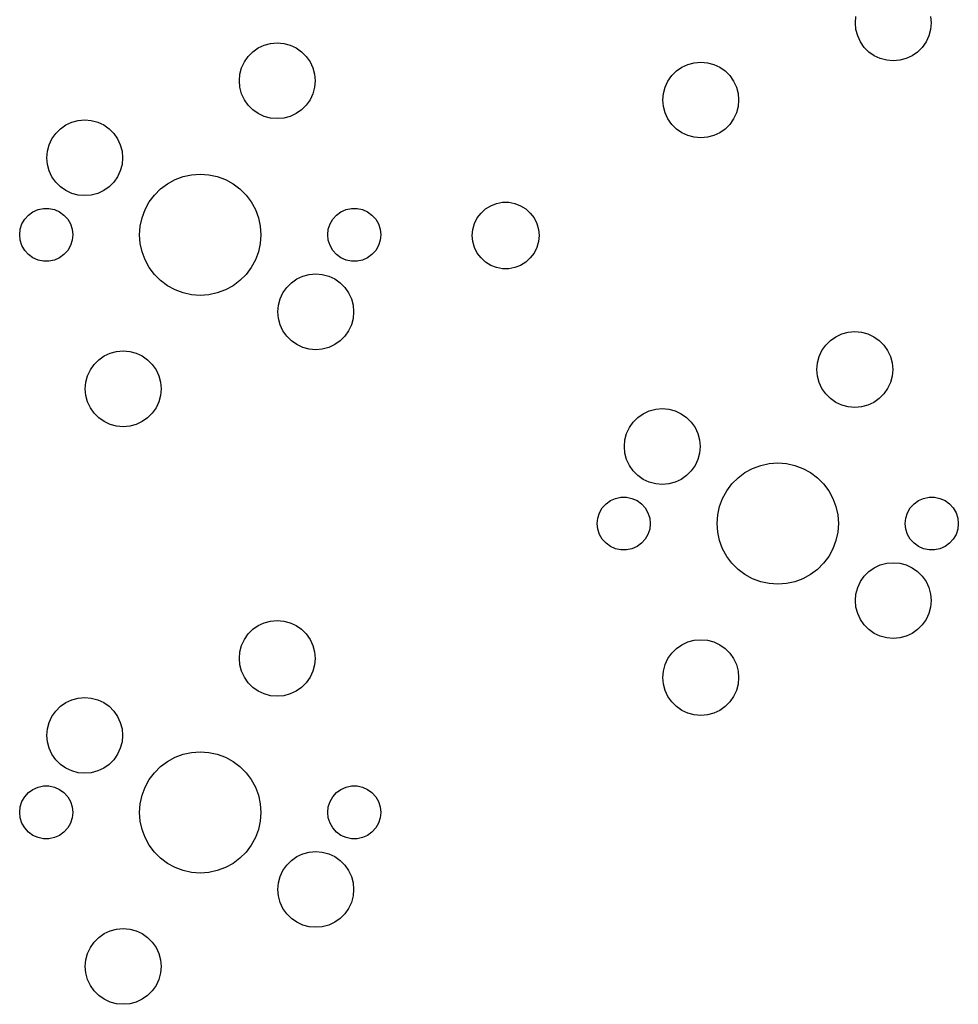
# Model space of a CAD drawing. Extents: x 101 to 222, y -128 to -44.
# Tile 1 of 8: x 101 to 132, y -109 to -77. Entities that reach past the tile are written whole.
import ezdxf

# ---------------------------------------------------------------- set-up
doc = ezdxf.new("R2010")
doc.units = 0
doc.layers.add('BLACK', color=7, linetype='CONTINUOUS')

msp = doc.modelspace()

# ---------------------------------------------------------------- linework, layer by layer
at = {"layer": 'BLACK', "linetype": 'CONTINUOUS'}
for p, q in [((128.6075, -76.67625), (128.62649, -76.45919)), ((131.08851, -76.45919), (131.1075, -76.67625)), ((128.62649, -76.89331), (128.6075, -76.67625)), ((128.682884, -77.103775), (128.62649, -76.89331)), ((131.08851, -76.89331), (131.032116, -77.103775)), ((131.1075, -76.67625), (131.08851, -76.89331)), ((128.774968, -77.30125), (128.682884, -77.103775)), ((131.032116, -77.103775), (130.940032, -77.30125)), ((108.734015, -77.623694), (108.9125, -77.498718)), ((108.9125, -77.498718), (109.109975, -77.406634)), ((109.109975, -77.406634), (109.32044, -77.35024)), ((109.32044, -77.35024), (109.5375, -77.33125)), ((109.5375, -77.33125), (109.75456, -77.35024)), ((109.75456, -77.35024), (109.965025, -77.406634)), ((109.965025, -77.406634), (110.1625, -77.498718)), ((110.1625, -77.498718), (110.340985, -77.623694)), ((128.899944, -77.479735), (128.774968, -77.30125)), ((129.054015, -77.633806), (128.899944, -77.479735)), ((130.815056, -77.479735), (130.660985, -77.633806)), ((130.940032, -77.30125), (130.815056, -77.479735)), ((108.454968, -77.95625), (108.579944, -77.777765)), ((108.579944, -77.777765), (108.734015, -77.623694)), ((110.340985, -77.623694), (110.495056, -77.777765)), ((110.495056, -77.777765), (110.620032, -77.95625)), ((129.2325, -77.758782), (129.054015, -77.633806)), ((129.429975, -77.850866), (129.2325, -77.758782)), ((129.64044, -77.90726), (129.429975, -77.850866)), ((129.8575, -77.92625), (129.64044, -77.90726)), ((130.07456, -77.90726), (129.8575, -77.92625)), ((130.285025, -77.850866), (130.07456, -77.90726)), ((130.4825, -77.758782), (130.285025, -77.850866)), ((130.660985, -77.633806), (130.4825, -77.758782)), ((108.30649, -78.36419), (108.362884, -78.153725)), ((108.362884, -78.153725), (108.454968, -77.95625)), ((110.620032, -77.95625), (110.712116, -78.153725)), ((110.712116, -78.153725), (110.76851, -78.36419)), ((122.549944, -78.412765), (122.704015, -78.258694)), ((122.704015, -78.258694), (122.8825, -78.133718)), ((122.8825, -78.133718), (123.079975, -78.041634)), ((123.079975, -78.041634), (123.29044, -77.98524)), ((123.29044, -77.98524), (123.5075, -77.96625)), ((123.5075, -77.96625), (123.72456, -77.98524)), ((123.72456, -77.98524), (123.935025, -78.041634)), ((123.935025, -78.041634), (124.1325, -78.133718)), ((124.1325, -78.133718), (124.310985, -78.258694)), ((124.310985, -78.258694), (124.465056, -78.412765)), ((108.2875, -78.58125), (108.30649, -78.36419)), ((108.30649, -78.79831), (108.2875, -78.58125)), ((110.76851, -78.36419), (110.7875, -78.58125)), ((110.7875, -78.58125), (110.76851, -78.79831)), ((122.424968, -78.59125), (122.549944, -78.412765)), ((124.465056, -78.412765), (124.590032, -78.59125)), ((108.362884, -79.008775), (108.30649, -78.79831)), ((110.76851, -78.79831), (110.712116, -79.008775)), ((122.27649, -78.99919), (122.332884, -78.788725)), ((122.332884, -78.788725), (122.424968, -78.59125)), ((124.590032, -78.59125), (124.682116, -78.788725)), ((124.682116, -78.788725), (124.73851, -78.99919)), ((108.454968, -79.20625), (108.362884, -79.008775)), ((108.579944, -79.384735), (108.454968, -79.20625)), ((110.620032, -79.20625), (110.495056, -79.384735)), ((110.712116, -79.008775), (110.620032, -79.20625)), ((122.2575, -79.21625), (122.27649, -78.99919)), ((122.27649, -79.43331), (122.2575, -79.21625)), ((124.73851, -78.99919), (124.7575, -79.21625)), ((124.7575, -79.21625), (124.73851, -79.43331)), ((108.734015, -79.538806), (108.579944, -79.384735)), ((108.9125, -79.663782), (108.734015, -79.538806)), ((110.340985, -79.538806), (110.1625, -79.663782)), ((110.495056, -79.384735), (110.340985, -79.538806)), ((122.332884, -79.643775), (122.27649, -79.43331)), ((124.73851, -79.43331), (124.682116, -79.643775)), ((102.97044, -79.89024), (103.1875, -79.87125)), ((103.1875, -79.87125), (103.40456, -79.89024)), ((109.109975, -79.755866), (108.9125, -79.663782)), ((109.32044, -79.81226), (109.109975, -79.755866)), ((109.5375, -79.83125), (109.32044, -79.81226)), ((109.75456, -79.81226), (109.5375, -79.83125)), ((109.965025, -79.755866), (109.75456, -79.81226)), ((110.1625, -79.663782), (109.965025, -79.755866)), ((122.424968, -79.84125), (122.332884, -79.643775)), ((122.549944, -80.019735), (122.424968, -79.84125)), ((124.590032, -79.84125), (124.465056, -80.019735)), ((124.682116, -79.643775), (124.590032, -79.84125)), ((102.229944, -80.317765), (102.384015, -80.163694)), ((102.384015, -80.163694), (102.5625, -80.038718)), ((102.5625, -80.038718), (102.759975, -79.946634)), ((102.759975, -79.946634), (102.97044, -79.89024)), ((103.40456, -79.89024), (103.615025, -79.946634)), ((103.615025, -79.946634), (103.8125, -80.038718)), ((103.8125, -80.038718), (103.990985, -80.163694)), ((103.990985, -80.163694), (104.145056, -80.317765)), ((122.704015, -80.173806), (122.549944, -80.019735)), ((122.8825, -80.298782), (122.704015, -80.173806)), ((124.310985, -80.173806), (124.1325, -80.298782)), ((124.465056, -80.019735), (124.310985, -80.173806)), ((102.012884, -80.693725), (102.104968, -80.49625)), ((102.104968, -80.49625), (102.229944, -80.317765)), ((104.145056, -80.317765), (104.270032, -80.49625)), ((104.270032, -80.49625), (104.362116, -80.693725)), ((123.079975, -80.390866), (122.8825, -80.298782)), ((123.29044, -80.44726), (123.079975, -80.390866)), ((123.5075, -80.46625), (123.29044, -80.44726)), ((123.72456, -80.44726), (123.5075, -80.46625)), ((123.935025, -80.390866), (123.72456, -80.44726)), ((124.1325, -80.298782), (123.935025, -80.390866)), ((101.95649, -80.90419), (102.012884, -80.693725)), ((104.362116, -80.693725), (104.41851, -80.90419)), ((101.9375, -81.12125), (101.95649, -80.90419)), ((101.95649, -81.33831), (101.9375, -81.12125)), ((104.41851, -80.90419), (104.4375, -81.12125)), ((104.4375, -81.12125), (104.41851, -81.33831)), ((102.012884, -81.548775), (101.95649, -81.33831)), ((104.41851, -81.33831), (104.362116, -81.548775)), ((102.104968, -81.74625), (102.012884, -81.548775)), ((102.229944, -81.924735), (102.104968, -81.74625)), ((104.270032, -81.74625), (104.145056, -81.924735)), ((104.362116, -81.548775), (104.270032, -81.74625)), ((106.16667, -81.841986), (106.434035, -81.742264)), ((106.434035, -81.742264), (106.71287, -81.681607)), ((106.71287, -81.681607), (106.9975, -81.66125)), ((106.9975, -81.66125), (107.28213, -81.681607)), ((107.28213, -81.681607), (107.560965, -81.742264)), ((107.560965, -81.742264), (107.82833, -81.841986)), ((102.384015, -82.078806), (102.229944, -81.924735)), ((102.5625, -82.203782), (102.384015, -82.078806)), ((103.990985, -82.078806), (103.8125, -82.203782)), ((104.145056, -81.924735), (103.990985, -82.078806)), ((105.486001, -82.351529), (105.687779, -82.149751)), ((105.687779, -82.149751), (105.916218, -81.978743)), ((105.916218, -81.978743), (106.16667, -81.841986)), ((107.82833, -81.841986), (108.078782, -81.978743)), ((108.078782, -81.978743), (108.307221, -82.149751)), ((108.307221, -82.149751), (108.508999, -82.351529)), ((102.759975, -82.295866), (102.5625, -82.203782)), ((102.97044, -82.35226), (102.759975, -82.295866)), ((103.1875, -82.37125), (102.97044, -82.35226)), ((103.40456, -82.35226), (103.1875, -82.37125)), ((103.615025, -82.295866), (103.40456, -82.35226)), ((103.8125, -82.203782), (103.615025, -82.295866)), ((105.314993, -82.579968), (105.486001, -82.351529)), ((108.508999, -82.351529), (108.680007, -82.579968)), ((101.64711, -82.829076), (101.826038, -82.791043)), ((101.826038, -82.791043), (102.008962, -82.791043)), ((102.008962, -82.791043), (102.18789, -82.829076)), ((105.178236, -82.83042), (105.314993, -82.579968)), ((108.680007, -82.579968), (108.816764, -82.83042)), ((111.80711, -82.829076), (111.986038, -82.791043)), ((111.986038, -82.791043), (112.168962, -82.791043)), ((112.168962, -82.791043), (112.34789, -82.829076)), ((116.409602, -82.808431), (116.582188, -82.70157)), ((116.582188, -82.70157), (116.771471, -82.628242)), ((116.771471, -82.628242), (116.971005, -82.590942)), ((116.971005, -82.590942), (117.173995, -82.590942)), ((117.173995, -82.590942), (117.373529, -82.628242)), ((117.373529, -82.628242), (117.562812, -82.70157)), ((117.562812, -82.70157), (117.735398, -82.808431)), ((101.20961, -83.146938), (101.332011, -83.010998)), ((101.332011, -83.010998), (101.48, -82.903478)), ((101.48, -82.903478), (101.64711, -82.829076)), ((102.18789, -82.829076), (102.355, -82.903478)), ((102.355, -82.903478), (102.502989, -83.010998)), ((102.502989, -83.010998), (102.62539, -83.146938)), ((105.017857, -83.37662), (105.078514, -83.097785)), ((105.078514, -83.097785), (105.178236, -82.83042)), ((108.816764, -82.83042), (108.916486, -83.097785)), ((108.916486, -83.097785), (108.977143, -83.37662)), ((111.36961, -83.146938), (111.492011, -83.010998)), ((111.492011, -83.010998), (111.64, -82.903478)), ((111.64, -82.903478), (111.80711, -82.829076)), ((112.34789, -82.829076), (112.515, -82.903478)), ((112.515, -82.903478), (112.662989, -83.010998)), ((112.662989, -83.010998), (112.78539, -83.146938)), ((116.046781, -83.288884), (116.137261, -83.107175)), ((116.137261, -83.107175), (116.25959, -82.945185)), ((116.25959, -82.945185), (116.409602, -82.808431)), ((117.735398, -82.808431), (117.88541, -82.945185)), ((117.88541, -82.945185), (118.007739, -83.107175)), ((118.007739, -83.107175), (118.098219, -83.288884)), ((101.061621, -83.479327), (101.118148, -83.305355)), ((101.118148, -83.305355), (101.20961, -83.146938)), ((102.62539, -83.146938), (102.716852, -83.305355)), ((102.716852, -83.305355), (102.773379, -83.479327)), ((104.9975, -83.66125), (105.017857, -83.37662)), ((108.977143, -83.37662), (108.9975, -83.66125)), ((111.221621, -83.479327), (111.278148, -83.305355)), ((111.278148, -83.305355), (111.36961, -83.146938)), ((112.78539, -83.146938), (112.876852, -83.305355)), ((112.876852, -83.305355), (112.933379, -83.479327)), ((115.99123, -83.484126), (116.046781, -83.288884)), ((118.098219, -83.288884), (118.15377, -83.484126)), ((101.0425, -83.66125), (101.061621, -83.479327)), ((101.061621, -83.843173), (101.0425, -83.66125)), ((102.773379, -83.479327), (102.7925, -83.66125)), ((102.7925, -83.66125), (102.773379, -83.843173)), ((105.017857, -83.94588), (104.9975, -83.66125)), ((108.9975, -83.66125), (108.977143, -83.94588)), ((111.2025, -83.66125), (111.221621, -83.479327)), ((111.221621, -83.843173), (111.2025, -83.66125)), ((112.933379, -83.479327), (112.9525, -83.66125)), ((112.9525, -83.66125), (112.933379, -83.843173)), ((115.9725, -83.68625), (115.99123, -83.484126)), ((115.99123, -83.888374), (115.9725, -83.68625)), ((118.15377, -83.484126), (118.1725, -83.68625)), ((118.1725, -83.68625), (118.15377, -83.888374)), ((101.118148, -84.017145), (101.061621, -83.843173)), ((101.20961, -84.175562), (101.118148, -84.017145)), ((102.716852, -84.017145), (102.62539, -84.175562)), ((102.773379, -83.843173), (102.716852, -84.017145)), ((105.078514, -84.224715), (105.017857, -83.94588)), ((108.977143, -83.94588), (108.916486, -84.224715)), ((111.278148, -84.017145), (111.221621, -83.843173)), ((111.36961, -84.175562), (111.278148, -84.017145)), ((112.876852, -84.017145), (112.78539, -84.175562)), ((112.933379, -83.843173), (112.876852, -84.017145)), ((116.046781, -84.083616), (115.99123, -83.888374)), ((116.137261, -84.265325), (116.046781, -84.083616)), ((118.098219, -84.083616), (118.007739, -84.265325)), ((118.15377, -83.888374), (118.098219, -84.083616)), ((101.332011, -84.311502), (101.20961, -84.175562)), ((101.48, -84.419022), (101.332011, -84.311502)), ((101.64711, -84.493424), (101.48, -84.419022)), ((102.355, -84.419022), (102.18789, -84.493424)), ((102.502989, -84.311502), (102.355, -84.419022)), ((102.62539, -84.175562), (102.502989, -84.311502)), ((105.178236, -84.49208), (105.078514, -84.224715)), ((108.916486, -84.224715), (108.816764, -84.49208)), ((111.492011, -84.311502), (111.36961, -84.175562)), ((111.64, -84.419022), (111.492011, -84.311502)), ((111.80711, -84.493424), (111.64, -84.419022)), ((112.515, -84.419022), (112.34789, -84.493424)), ((112.662989, -84.311502), (112.515, -84.419022)), ((112.78539, -84.175562), (112.662989, -84.311502)), ((116.25959, -84.427315), (116.137261, -84.265325)), ((116.409602, -84.564069), (116.25959, -84.427315)), ((117.88541, -84.427315), (117.735398, -84.564069)), ((118.007739, -84.265325), (117.88541, -84.427315)), ((101.826038, -84.531457), (101.64711, -84.493424)), ((102.008962, -84.531457), (101.826038, -84.531457)), ((102.18789, -84.493424), (102.008962, -84.531457)), ((105.314993, -84.742532), (105.178236, -84.49208)), ((105.486001, -84.970971), (105.314993, -84.742532)), ((108.680007, -84.742532), (108.508999, -84.970971)), ((108.816764, -84.49208), (108.680007, -84.742532)), ((111.986038, -84.531457), (111.80711, -84.493424)), ((112.168962, -84.531457), (111.986038, -84.531457)), ((112.34789, -84.493424), (112.168962, -84.531457)), ((116.582188, -84.67093), (116.409602, -84.564069)), ((116.771471, -84.744258), (116.582188, -84.67093)), ((116.971005, -84.781558), (116.771471, -84.744258)), ((117.373529, -84.744258), (117.173995, -84.781558)), ((117.562812, -84.67093), (117.373529, -84.744258)), ((117.735398, -84.564069), (117.562812, -84.67093)), ((105.687779, -85.172749), (105.486001, -84.970971)), ((108.508999, -84.970971), (108.307221, -85.172749)), ((110.1825, -85.118718), (110.379975, -85.026634)), ((110.379975, -85.026634), (110.59044, -84.97024)), ((110.59044, -84.97024), (110.8075, -84.95125)), ((110.8075, -84.95125), (111.02456, -84.97024)), ((111.02456, -84.97024), (111.235025, -85.026634)), ((111.235025, -85.026634), (111.4325, -85.118718)), ((117.173995, -84.781558), (116.971005, -84.781558)), ((105.916218, -85.343757), (105.687779, -85.172749)), ((106.16667, -85.480514), (105.916218, -85.343757)), ((108.078782, -85.343757), (107.82833, -85.480514)), ((108.307221, -85.172749), (108.078782, -85.343757)), ((109.724968, -85.57625), (109.849944, -85.397765)), ((109.849944, -85.397765), (110.004015, -85.243694)), ((110.004015, -85.243694), (110.1825, -85.118718)), ((111.4325, -85.118718), (111.610985, -85.243694)), ((111.610985, -85.243694), (111.765056, -85.397765)), ((111.765056, -85.397765), (111.890032, -85.57625)), ((106.434035, -85.580236), (106.16667, -85.480514)), ((106.71287, -85.640893), (106.434035, -85.580236)), ((106.9975, -85.66125), (106.71287, -85.640893)), ((107.28213, -85.640893), (106.9975, -85.66125)), ((107.560965, -85.580236), (107.28213, -85.640893)), ((107.82833, -85.480514), (107.560965, -85.580236)), ((109.632884, -85.773725), (109.724968, -85.57625)), ((111.890032, -85.57625), (111.982116, -85.773725)), ((109.5575, -86.20125), (109.57649, -85.98419)), ((109.57649, -85.98419), (109.632884, -85.773725)), ((111.982116, -85.773725), (112.03851, -85.98419)), ((112.03851, -85.98419), (112.0575, -86.20125)), ((109.57649, -86.41831), (109.5575, -86.20125)), ((112.0575, -86.20125), (112.03851, -86.41831)), ((109.632884, -86.628775), (109.57649, -86.41831)), ((109.724968, -86.82625), (109.632884, -86.628775)), ((111.982116, -86.628775), (111.890032, -86.82625)), ((112.03851, -86.41831), (111.982116, -86.628775)), ((109.849944, -87.004735), (109.724968, -86.82625)), ((110.004015, -87.158806), (109.849944, -87.004735)), ((111.765056, -87.004735), (111.610985, -87.158806)), ((111.890032, -86.82625), (111.765056, -87.004735)), ((127.784015, -87.148694), (127.9625, -87.023718)), ((127.9625, -87.023718), (128.159975, -86.931634)), ((128.159975, -86.931634), (128.37044, -86.87524)), ((128.37044, -86.87524), (128.5875, -86.85625)), ((128.5875, -86.85625), (128.80456, -86.87524)), ((128.80456, -86.87524), (129.015025, -86.931634)), ((129.015025, -86.931634), (129.2125, -87.023718)), ((129.2125, -87.023718), (129.390985, -87.148694)), ((110.1825, -87.283782), (110.004015, -87.158806)), ((110.379975, -87.375866), (110.1825, -87.283782)), ((111.4325, -87.283782), (111.235025, -87.375866)), ((111.610985, -87.158806), (111.4325, -87.283782)), ((127.504968, -87.48125), (127.629944, -87.302765)), ((127.629944, -87.302765), (127.784015, -87.148694)), ((129.390985, -87.148694), (129.545056, -87.302765)), ((129.545056, -87.302765), (129.670032, -87.48125)), ((103.654015, -87.783694), (103.8325, -87.658718)), ((103.8325, -87.658718), (104.029975, -87.566634)), ((104.029975, -87.566634), (104.24044, -87.51024)), ((104.24044, -87.51024), (104.4575, -87.49125)), ((104.4575, -87.49125), (104.67456, -87.51024)), ((104.67456, -87.51024), (104.885025, -87.566634)), ((104.885025, -87.566634), (105.0825, -87.658718)), ((105.0825, -87.658718), (105.260985, -87.783694)), ((110.59044, -87.43226), (110.379975, -87.375866)), ((110.8075, -87.45125), (110.59044, -87.43226)), ((111.02456, -87.43226), (110.8075, -87.45125)), ((111.235025, -87.375866), (111.02456, -87.43226)), ((127.412884, -87.678725), (127.504968, -87.48125)), ((129.670032, -87.48125), (129.762116, -87.678725)), ((103.374968, -88.11625), (103.499944, -87.937765)), ((103.499944, -87.937765), (103.654015, -87.783694)), ((105.260985, -87.783694), (105.415056, -87.937765)), ((105.415056, -87.937765), (105.540032, -88.11625)), ((127.3375, -88.10625), (127.35649, -87.88919)), ((127.35649, -87.88919), (127.412884, -87.678725)), ((129.762116, -87.678725), (129.81851, -87.88919)), ((129.81851, -87.88919), (129.8375, -88.10625)), ((103.22649, -88.52419), (103.282884, -88.313725)), ((103.282884, -88.313725), (103.374968, -88.11625)), ((105.540032, -88.11625), (105.632116, -88.313725)), ((105.632116, -88.313725), (105.68851, -88.52419)), ((127.35649, -88.32331), (127.3375, -88.10625)), ((127.412884, -88.533775), (127.35649, -88.32331)), ((129.81851, -88.32331), (129.762116, -88.533775)), ((129.8375, -88.10625), (129.81851, -88.32331)), ((103.2075, -88.74125), (103.22649, -88.52419)), ((105.68851, -88.52419), (105.7075, -88.74125)), ((127.504968, -88.73125), (127.412884, -88.533775)), ((129.762116, -88.533775), (129.670032, -88.73125)), ((103.22649, -88.95831), (103.2075, -88.74125)), ((103.282884, -89.168775), (103.22649, -88.95831)), ((105.68851, -88.95831), (105.632116, -89.168775)), ((105.7075, -88.74125), (105.68851, -88.95831)), ((127.629944, -88.909735), (127.504968, -88.73125)), ((127.784015, -89.063806), (127.629944, -88.909735)), ((129.545056, -88.909735), (129.390985, -89.063806)), ((129.670032, -88.73125), (129.545056, -88.909735)), ((103.374968, -89.36625), (103.282884, -89.168775)), ((105.632116, -89.168775), (105.540032, -89.36625)), ((127.9625, -89.188782), (127.784015, -89.063806)), ((128.159975, -89.280866), (127.9625, -89.188782)), ((128.37044, -89.33726), (128.159975, -89.280866)), ((129.015025, -89.280866), (128.80456, -89.33726)), ((129.2125, -89.188782), (129.015025, -89.280866)), ((129.390985, -89.063806), (129.2125, -89.188782)), ((103.499944, -89.544735), (103.374968, -89.36625)), ((103.654015, -89.698806), (103.499944, -89.544735)), ((105.415056, -89.544735), (105.260985, -89.698806)), ((105.540032, -89.36625), (105.415056, -89.544735)), ((121.434015, -89.688694), (121.6125, -89.563718)), ((121.6125, -89.563718), (121.809975, -89.471634)), ((121.809975, -89.471634), (122.02044, -89.41524)), ((122.02044, -89.41524), (122.2375, -89.39625)), ((122.2375, -89.39625), (122.45456, -89.41524)), ((122.45456, -89.41524), (122.665025, -89.471634)), ((122.665025, -89.471634), (122.8625, -89.563718)), ((122.8625, -89.563718), (123.040985, -89.688694)), ((128.5875, -89.35625), (128.37044, -89.33726)), ((128.80456, -89.33726), (128.5875, -89.35625)), ((103.8325, -89.823782), (103.654015, -89.698806)), ((104.029975, -89.915866), (103.8325, -89.823782)), ((104.24044, -89.97226), (104.029975, -89.915866)), ((104.885025, -89.915866), (104.67456, -89.97226)), ((105.0825, -89.823782), (104.885025, -89.915866)), ((105.260985, -89.698806), (105.0825, -89.823782)), ((121.154968, -90.02125), (121.279944, -89.842765)), ((121.279944, -89.842765), (121.434015, -89.688694)), ((123.040985, -89.688694), (123.195056, -89.842765)), ((123.195056, -89.842765), (123.320032, -90.02125)), ((104.4575, -89.99125), (104.24044, -89.97226)), ((104.67456, -89.97226), (104.4575, -89.99125)), ((121.00649, -90.42919), (121.062884, -90.218725)), ((121.062884, -90.218725), (121.154968, -90.02125)), ((123.320032, -90.02125), (123.412116, -90.218725)), ((123.412116, -90.218725), (123.46851, -90.42919)), ((120.9875, -90.64625), (121.00649, -90.42919)), ((123.46851, -90.42919), (123.4875, -90.64625)), ((121.00649, -90.86331), (120.9875, -90.64625)), ((121.062884, -91.073775), (121.00649, -90.86331)), ((123.46851, -90.86331), (123.412116, -91.073775)), ((123.4875, -90.64625), (123.46851, -90.86331)), ((121.154968, -91.27125), (121.062884, -91.073775)), ((123.412116, -91.073775), (123.320032, -91.27125)), ((125.484035, -91.267264), (125.76287, -91.206607)), ((125.76287, -91.206607), (126.0475, -91.18625)), ((126.0475, -91.18625), (126.33213, -91.206607)), ((126.33213, -91.206607), (126.610965, -91.267264)), ((121.279944, -91.449735), (121.154968, -91.27125)), ((121.434015, -91.603806), (121.279944, -91.449735)), ((123.195056, -91.449735), (123.040985, -91.603806)), ((123.320032, -91.27125), (123.195056, -91.449735)), ((124.737779, -91.674751), (124.966218, -91.503743)), ((124.966218, -91.503743), (125.21667, -91.366986)), ((125.21667, -91.366986), (125.484035, -91.267264)), ((126.610965, -91.267264), (126.87833, -91.366986)), ((126.87833, -91.366986), (127.128782, -91.503743)), ((127.128782, -91.503743), (127.357221, -91.674751)), ((121.6125, -91.728782), (121.434015, -91.603806)), ((121.809975, -91.820866), (121.6125, -91.728782)), ((122.02044, -91.87726), (121.809975, -91.820866)), ((122.2375, -91.89625), (122.02044, -91.87726)), ((122.45456, -91.87726), (122.2375, -91.89625)), ((122.665025, -91.820866), (122.45456, -91.87726)), ((122.8625, -91.728782), (122.665025, -91.820866)), ((123.040985, -91.603806), (122.8625, -91.728782)), ((124.364993, -92.104968), (124.536001, -91.876529)), ((124.536001, -91.876529), (124.737779, -91.674751)), ((127.357221, -91.674751), (127.558999, -91.876529)), ((127.558999, -91.876529), (127.730007, -92.104968)), ((124.228236, -92.35542), (124.364993, -92.104968)), ((127.730007, -92.104968), (127.866764, -92.35542)), ((120.25961, -92.671938), (120.382011, -92.535998)), ((120.382011, -92.535998), (120.53, -92.428478)), ((120.53, -92.428478), (120.69711, -92.354076)), ((120.69711, -92.354076), (120.876038, -92.316043)), ((120.876038, -92.316043), (121.058962, -92.316043)), ((121.058962, -92.316043), (121.23789, -92.354076)), ((121.23789, -92.354076), (121.405, -92.428478)), ((121.405, -92.428478), (121.552989, -92.535998)), ((121.552989, -92.535998), (121.67539, -92.671938)), ((124.128514, -92.622785), (124.228236, -92.35542)), ((127.866764, -92.35542), (127.966486, -92.622785)), ((130.41961, -92.671938), (130.542011, -92.535998)), ((130.542011, -92.535998), (130.69, -92.428478)), ((130.69, -92.428478), (130.85711, -92.354076)), ((130.85711, -92.354076), (131.036038, -92.316043)), ((131.036038, -92.316043), (131.218962, -92.316043)), ((131.218962, -92.316043), (131.39789, -92.354076)), ((131.39789, -92.354076), (131.565, -92.428478)), ((131.565, -92.428478), (131.712989, -92.535998)), ((131.712989, -92.535998), (131.83539, -92.671938)), ((120.111621, -93.004327), (120.168148, -92.830355)), ((120.168148, -92.830355), (120.25961, -92.671938)), ((121.67539, -92.671938), (121.766852, -92.830355)), ((121.766852, -92.830355), (121.823379, -93.004327)), ((124.067857, -92.90162), (124.128514, -92.622785)), ((127.966486, -92.622785), (128.027143, -92.90162)), ((130.271621, -93.004327), (130.328148, -92.830355)), ((130.328148, -92.830355), (130.41961, -92.671938)), ((131.83539, -92.671938), (131.926852, -92.830355)), ((131.926852, -92.830355), (131.983379, -93.004327)), ((120.0925, -93.18625), (120.111621, -93.004327)), ((120.111621, -93.368173), (120.0925, -93.18625)), ((121.823379, -93.004327), (121.8425, -93.18625)), ((121.8425, -93.18625), (121.823379, -93.368173)), ((124.0475, -93.18625), (124.067857, -92.90162)), ((124.067857, -93.47088), (124.0475, -93.18625)), ((128.027143, -92.90162), (128.0475, -93.18625)), ((128.0475, -93.18625), (128.027143, -93.47088)), ((130.2525, -93.18625), (130.271621, -93.004327)), ((130.271621, -93.368173), (130.2525, -93.18625)), ((131.983379, -93.004327), (132.0025, -93.18625)), ((132.0025, -93.18625), (131.983379, -93.368173)), ((120.168148, -93.542145), (120.111621, -93.368173)), ((121.823379, -93.368173), (121.766852, -93.542145)), ((124.128514, -93.749715), (124.067857, -93.47088)), ((128.027143, -93.47088), (127.966486, -93.749715)), ((130.328148, -93.542145), (130.271621, -93.368173)), ((131.983379, -93.368173), (131.926852, -93.542145)), ((120.25961, -93.700562), (120.168148, -93.542145)), ((120.382011, -93.836502), (120.25961, -93.700562)), ((120.53, -93.944022), (120.382011, -93.836502)), ((121.552989, -93.836502), (121.405, -93.944022)), ((121.67539, -93.700562), (121.552989, -93.836502)), ((121.766852, -93.542145), (121.67539, -93.700562)), ((124.228236, -94.01708), (124.128514, -93.749715)), ((127.966486, -93.749715), (127.866764, -94.01708)), ((130.41961, -93.700562), (130.328148, -93.542145)), ((130.542011, -93.836502), (130.41961, -93.700562)), ((130.69, -93.944022), (130.542011, -93.836502)), ((131.712989, -93.836502), (131.565, -93.944022)), ((131.83539, -93.700562), (131.712989, -93.836502)), ((131.926852, -93.542145), (131.83539, -93.700562)), ((120.69711, -94.018424), (120.53, -93.944022)), ((120.876038, -94.056457), (120.69711, -94.018424)), ((121.058962, -94.056457), (120.876038, -94.056457)), ((121.23789, -94.018424), (121.058962, -94.056457)), ((121.405, -93.944022), (121.23789, -94.018424)), ((124.364993, -94.267532), (124.228236, -94.01708)), ((127.866764, -94.01708), (127.730007, -94.267532)), ((130.85711, -94.018424), (130.69, -93.944022)), ((131.036038, -94.056457), (130.85711, -94.018424)), ((131.218962, -94.056457), (131.036038, -94.056457)), ((131.39789, -94.018424), (131.218962, -94.056457)), ((131.565, -93.944022), (131.39789, -94.018424)), ((124.536001, -94.495971), (124.364993, -94.267532)), ((124.737779, -94.697749), (124.536001, -94.495971)), ((127.558999, -94.495971), (127.357221, -94.697749)), ((127.730007, -94.267532), (127.558999, -94.495971)), ((129.429975, -94.551634), (129.64044, -94.49524)), ((129.64044, -94.49524), (129.8575, -94.47625)), ((129.8575, -94.47625), (130.07456, -94.49524)), ((130.07456, -94.49524), (130.285025, -94.551634)), ((124.966218, -94.868757), (124.737779, -94.697749)), ((127.357221, -94.697749), (127.128782, -94.868757)), ((128.899944, -94.922765), (129.054015, -94.768694)), ((129.054015, -94.768694), (129.2325, -94.643718)), ((129.2325, -94.643718), (129.429975, -94.551634)), ((130.285025, -94.551634), (130.4825, -94.643718)), ((130.4825, -94.643718), (130.660985, -94.768694)), ((130.660985, -94.768694), (130.815056, -94.922765)), ((125.21667, -95.005514), (124.966218, -94.868757)), ((125.484035, -95.105236), (125.21667, -95.005514)), ((125.76287, -95.165893), (125.484035, -95.105236)), ((126.610965, -95.105236), (126.33213, -95.165893)), ((126.87833, -95.005514), (126.610965, -95.105236)), ((127.128782, -94.868757), (126.87833, -95.005514)), ((128.682884, -95.298725), (128.774968, -95.10125)), ((128.774968, -95.10125), (128.899944, -94.922765)), ((130.815056, -94.922765), (130.940032, -95.10125)), ((130.940032, -95.10125), (131.032116, -95.298725)), ((126.0475, -95.18625), (125.76287, -95.165893)), ((126.33213, -95.165893), (126.0475, -95.18625)), ((128.62649, -95.50919), (128.682884, -95.298725)), ((131.032116, -95.298725), (131.08851, -95.50919)), ((128.6075, -95.72625), (128.62649, -95.50919)), ((128.62649, -95.94331), (128.6075, -95.72625)), ((131.08851, -95.50919), (131.1075, -95.72625)), ((131.1075, -95.72625), (131.08851, -95.94331)), ((128.682884, -96.153775), (128.62649, -95.94331)), ((131.08851, -95.94331), (131.032116, -96.153775)), ((109.109975, -96.456634), (109.32044, -96.40024)), ((109.32044, -96.40024), (109.5375, -96.38125)), ((109.5375, -96.38125), (109.75456, -96.40024)), ((109.75456, -96.40024), (109.965025, -96.456634)), ((128.774968, -96.35125), (128.682884, -96.153775)), ((128.899944, -96.529735), (128.774968, -96.35125)), ((130.940032, -96.35125), (130.815056, -96.529735)), ((131.032116, -96.153775), (130.940032, -96.35125)), ((108.579944, -96.827765), (108.734015, -96.673694)), ((108.734015, -96.673694), (108.9125, -96.548718)), ((108.9125, -96.548718), (109.109975, -96.456634)), ((109.965025, -96.456634), (110.1625, -96.548718)), ((110.1625, -96.548718), (110.340985, -96.673694)), ((110.340985, -96.673694), (110.495056, -96.827765)), ((129.054015, -96.683806), (128.899944, -96.529735)), ((129.2325, -96.808782), (129.054015, -96.683806)), ((130.660985, -96.683806), (130.4825, -96.808782)), ((130.815056, -96.529735), (130.660985, -96.683806)), ((108.362884, -97.203725), (108.454968, -97.00625)), ((108.454968, -97.00625), (108.579944, -96.827765)), ((110.495056, -96.827765), (110.620032, -97.00625)), ((110.620032, -97.00625), (110.712116, -97.203725)), ((122.8825, -97.183718), (123.079975, -97.091634)), ((123.079975, -97.091634), (123.29044, -97.03524)), ((123.29044, -97.03524), (123.5075, -97.01625)), ((123.5075, -97.01625), (123.72456, -97.03524)), ((123.72456, -97.03524), (123.935025, -97.091634)), ((123.935025, -97.091634), (124.1325, -97.183718)), ((129.429975, -96.900866), (129.2325, -96.808782)), ((129.64044, -96.95726), (129.429975, -96.900866)), ((129.8575, -96.97625), (129.64044, -96.95726)), ((130.07456, -96.95726), (129.8575, -96.97625)), ((130.285025, -96.900866), (130.07456, -96.95726)), ((130.4825, -96.808782), (130.285025, -96.900866)), ((108.2875, -97.63125), (108.30649, -97.41419)), ((108.30649, -97.41419), (108.362884, -97.203725)), ((110.712116, -97.203725), (110.76851, -97.41419)), ((110.76851, -97.41419), (110.7875, -97.63125)), ((122.549944, -97.462765), (122.704015, -97.308694)), ((122.704015, -97.308694), (122.8825, -97.183718)), ((124.1325, -97.183718), (124.310985, -97.308694)), ((124.310985, -97.308694), (124.465056, -97.462765)), ((108.30649, -97.84831), (108.2875, -97.63125)), ((110.7875, -97.63125), (110.76851, -97.84831)), ((122.332884, -97.838725), (122.424968, -97.64125)), ((122.424968, -97.64125), (122.549944, -97.462765)), ((124.465056, -97.462765), (124.590032, -97.64125)), ((124.590032, -97.64125), (124.682116, -97.838725)), ((108.362884, -98.058775), (108.30649, -97.84831)), ((108.454968, -98.25625), (108.362884, -98.058775)), ((110.712116, -98.058775), (110.620032, -98.25625)), ((110.76851, -97.84831), (110.712116, -98.058775)), ((122.2575, -98.26625), (122.27649, -98.04919)), ((122.27649, -98.04919), (122.332884, -97.838725)), ((124.682116, -97.838725), (124.73851, -98.04919)), ((124.73851, -98.04919), (124.7575, -98.26625)), ((108.579944, -98.434735), (108.454968, -98.25625)), ((110.620032, -98.25625), (110.495056, -98.434735)), ((122.27649, -98.48331), (122.2575, -98.26625)), ((124.7575, -98.26625), (124.73851, -98.48331)), ((108.734015, -98.588806), (108.579944, -98.434735)), ((108.9125, -98.713782), (108.734015, -98.588806)), ((109.109975, -98.805866), (108.9125, -98.713782)), ((110.1625, -98.713782), (109.965025, -98.805866)), ((110.340985, -98.588806), (110.1625, -98.713782)), ((110.495056, -98.434735), (110.340985, -98.588806)), ((122.332884, -98.693775), (122.27649, -98.48331)), ((122.424968, -98.89125), (122.332884, -98.693775)), ((124.682116, -98.693775), (124.590032, -98.89125)), ((124.73851, -98.48331), (124.682116, -98.693775)), ((102.5625, -99.088718), (102.759975, -98.996634)), ((102.759975, -98.996634), (102.97044, -98.94024)), ((102.97044, -98.94024), (103.1875, -98.92125)), ((103.1875, -98.92125), (103.40456, -98.94024)), ((103.40456, -98.94024), (103.615025, -98.996634)), ((103.615025, -98.996634), (103.8125, -99.088718)), ((109.32044, -98.86226), (109.109975, -98.805866)), ((109.5375, -98.88125), (109.32044, -98.86226)), ((109.75456, -98.86226), (109.5375, -98.88125)), ((109.965025, -98.805866), (109.75456, -98.86226)), ((122.549944, -99.069735), (122.424968, -98.89125)), ((124.590032, -98.89125), (124.465056, -99.069735)), ((102.104968, -99.54625), (102.229944, -99.367765)), ((102.229944, -99.367765), (102.384015, -99.213694)), ((102.384015, -99.213694), (102.5625, -99.088718)), ((103.8125, -99.088718), (103.990985, -99.213694)), ((103.990985, -99.213694), (104.145056, -99.367765)), ((104.145056, -99.367765), (104.270032, -99.54625)), ((122.704015, -99.223806), (122.549944, -99.069735)), ((122.8825, -99.348782), (122.704015, -99.223806)), ((123.079975, -99.440866), (122.8825, -99.348782)), ((124.1325, -99.348782), (123.935025, -99.440866)), ((124.310985, -99.223806), (124.1325, -99.348782)), ((124.465056, -99.069735), (124.310985, -99.223806)), ((102.012884, -99.743725), (102.104968, -99.54625)), ((104.270032, -99.54625), (104.362116, -99.743725)), ((123.29044, -99.49726), (123.079975, -99.440866)), ((123.5075, -99.51625), (123.29044, -99.49726)), ((123.72456, -99.49726), (123.5075, -99.51625)), ((123.935025, -99.440866), (123.72456, -99.49726)), ((101.9375, -100.17125), (101.95649, -99.95419)), ((101.95649, -99.95419), (102.012884, -99.743725)), ((104.362116, -99.743725), (104.41851, -99.95419)), ((104.41851, -99.95419), (104.4375, -100.17125)), ((101.95649, -100.38831), (101.9375, -100.17125)), ((104.4375, -100.17125), (104.41851, -100.38831)), ((102.012884, -100.598775), (101.95649, -100.38831)), ((102.104968, -100.79625), (102.012884, -100.598775)), ((104.362116, -100.598775), (104.270032, -100.79625)), ((104.41851, -100.38831), (104.362116, -100.598775)), ((102.229944, -100.974735), (102.104968, -100.79625)), ((102.384015, -101.128806), (102.229944, -100.974735)), ((104.145056, -100.974735), (103.990985, -101.128806)), ((104.270032, -100.79625), (104.145056, -100.974735)), ((105.916218, -101.028743), (106.16667, -100.891986)), ((106.16667, -100.891986), (106.434035, -100.792264)), ((106.434035, -100.792264), (106.71287, -100.731607)), ((106.71287, -100.731607), (106.9975, -100.71125)), ((106.9975, -100.71125), (107.28213, -100.731607)), ((107.28213, -100.731607), (107.560965, -100.792264)), ((107.560965, -100.792264), (107.82833, -100.891986)), ((107.82833, -100.891986), (108.078782, -101.028743)), ((102.5625, -101.253782), (102.384015, -101.128806)), ((102.759975, -101.345866), (102.5625, -101.253782)), ((103.8125, -101.253782), (103.615025, -101.345866)), ((103.990985, -101.128806), (103.8125, -101.253782)), ((105.486001, -101.401529), (105.687779, -101.199751)), ((105.687779, -101.199751), (105.916218, -101.028743)), ((108.078782, -101.028743), (108.307221, -101.199751)), ((108.307221, -101.199751), (108.508999, -101.401529)), ((102.97044, -101.40226), (102.759975, -101.345866)), ((103.1875, -101.42125), (102.97044, -101.40226)), ((103.40456, -101.40226), (103.1875, -101.42125)), ((103.615025, -101.345866), (103.40456, -101.40226)), ((105.178236, -101.88042), (105.314993, -101.629968)), ((105.314993, -101.629968), (105.486001, -101.401529)), ((108.508999, -101.401529), (108.680007, -101.629968)), ((108.680007, -101.629968), (108.816764, -101.88042)), ((101.332011, -102.060998), (101.48, -101.953478)), ((101.48, -101.953478), (101.64711, -101.879076)), ((101.64711, -101.879076), (101.826038, -101.841043)), ((101.826038, -101.841043), (102.008962, -101.841043)), ((102.008962, -101.841043), (102.18789, -101.879076)), ((102.18789, -101.879076), (102.355, -101.953478)), ((102.355, -101.953478), (102.502989, -102.060998)), ((105.078514, -102.147785), (105.178236, -101.88042)), ((108.816764, -101.88042), (108.916486, -102.147785)), ((111.492011, -102.060998), (111.64, -101.953478)), ((111.64, -101.953478), (111.80711, -101.879076)), ((111.80711, -101.879076), (111.986038, -101.841043)), ((111.986038, -101.841043), (112.168962, -101.841043)), ((112.168962, -101.841043), (112.34789, -101.879076)), ((112.34789, -101.879076), (112.515, -101.953478)), ((112.515, -101.953478), (112.662989, -102.060998)), ((101.118148, -102.355355), (101.20961, -102.196938)), ((101.20961, -102.196938), (101.332011, -102.060998)), ((102.502989, -102.060998), (102.62539, -102.196938)), ((102.62539, -102.196938), (102.716852, -102.355355)), ((105.017857, -102.42662), (105.078514, -102.147785)), ((108.916486, -102.147785), (108.977143, -102.42662)), ((111.278148, -102.355355), (111.36961, -102.196938)), ((111.36961, -102.196938), (111.492011, -102.060998)), ((112.662989, -102.060998), (112.78539, -102.196938)), ((112.78539, -102.196938), (112.876852, -102.355355)), ((101.0425, -102.71125), (101.061621, -102.529327)), ((101.061621, -102.529327), (101.118148, -102.355355)), ((102.716852, -102.355355), (102.773379, -102.529327)), ((102.773379, -102.529327), (102.7925, -102.71125)), ((104.9975, -102.71125), (105.017857, -102.42662)), ((108.977143, -102.42662), (108.9975, -102.71125)), ((111.2025, -102.71125), (111.221621, -102.529327)), ((111.221621, -102.529327), (111.278148, -102.355355)), ((112.876852, -102.355355), (112.933379, -102.529327)), ((112.933379, -102.529327), (112.9525, -102.71125)), ((101.061621, -102.893173), (101.0425, -102.71125)), ((101.118148, -103.067145), (101.061621, -102.893173)), ((102.773379, -102.893173), (102.716852, -103.067145)), ((102.7925, -102.71125), (102.773379, -102.893173)), ((105.017857, -102.99588), (104.9975, -102.71125)), ((108.9975, -102.71125), (108.977143, -102.99588)), ((111.221621, -102.893173), (111.2025, -102.71125)), ((111.278148, -103.067145), (111.221621, -102.893173)), ((112.933379, -102.893173), (112.876852, -103.067145)), ((112.9525, -102.71125), (112.933379, -102.893173)), ((101.20961, -103.225562), (101.118148, -103.067145)), ((101.332011, -103.361502), (101.20961, -103.225562)), ((102.62539, -103.225562), (102.502989, -103.361502)), ((102.716852, -103.067145), (102.62539, -103.225562)), ((105.078514, -103.274715), (105.017857, -102.99588)), ((108.977143, -102.99588), (108.916486, -103.274715)), ((111.36961, -103.225562), (111.278148, -103.067145)), ((111.492011, -103.361502), (111.36961, -103.225562)), ((112.78539, -103.225562), (112.662989, -103.361502)), ((112.876852, -103.067145), (112.78539, -103.225562)), ((101.48, -103.469022), (101.332011, -103.361502)), ((101.64711, -103.543424), (101.48, -103.469022)), ((101.826038, -103.581457), (101.64711, -103.543424)), ((102.008962, -103.581457), (101.826038, -103.581457)), ((102.18789, -103.543424), (102.008962, -103.581457)), ((102.355, -103.469022), (102.18789, -103.543424)), ((102.502989, -103.361502), (102.355, -103.469022)), ((105.178236, -103.54208), (105.078514, -103.274715)), ((105.314993, -103.792532), (105.178236, -103.54208)), ((108.816764, -103.54208), (108.680007, -103.792532)), ((108.916486, -103.274715), (108.816764, -103.54208)), ((111.64, -103.469022), (111.492011, -103.361502)), ((111.80711, -103.543424), (111.64, -103.469022)), ((111.986038, -103.581457), (111.80711, -103.543424)), ((112.168962, -103.581457), (111.986038, -103.581457)), ((112.34789, -103.543424), (112.168962, -103.581457)), ((112.515, -103.469022), (112.34789, -103.543424)), ((112.662989, -103.361502), (112.515, -103.469022)), ((105.486001, -104.020971), (105.314993, -103.792532)), ((108.680007, -103.792532), (108.508999, -104.020971)), ((105.687779, -104.222749), (105.486001, -104.020971)), ((105.916218, -104.393757), (105.687779, -104.222749)), ((108.307221, -104.222749), (108.078782, -104.393757)), ((108.508999, -104.020971), (108.307221, -104.222749)), ((110.004015, -104.293694), (110.1825, -104.168718)), ((110.1825, -104.168718), (110.379975, -104.076634)), ((110.379975, -104.076634), (110.59044, -104.02024)), ((110.59044, -104.02024), (110.8075, -104.00125)), ((110.8075, -104.00125), (111.02456, -104.02024)), ((111.02456, -104.02024), (111.235025, -104.076634)), ((111.235025, -104.076634), (111.4325, -104.168718)), ((111.4325, -104.168718), (111.610985, -104.293694)), ((106.16667, -104.530514), (105.916218, -104.393757)), ((106.434035, -104.630236), (106.16667, -104.530514)), ((107.82833, -104.530514), (107.560965, -104.630236)), ((108.078782, -104.393757), (107.82833, -104.530514)), ((109.724968, -104.62625), (109.849944, -104.447765)), ((109.849944, -104.447765), (110.004015, -104.293694)), ((111.610985, -104.293694), (111.765056, -104.447765)), ((111.765056, -104.447765), (111.890032, -104.62625)), ((106.71287, -104.690893), (106.434035, -104.630236)), ((106.9975, -104.71125), (106.71287, -104.690893)), ((107.28213, -104.690893), (106.9975, -104.71125)), ((107.560965, -104.630236), (107.28213, -104.690893)), ((109.57649, -105.03419), (109.632884, -104.823725)), ((109.632884, -104.823725), (109.724968, -104.62625)), ((111.890032, -104.62625), (111.982116, -104.823725)), ((111.982116, -104.823725), (112.03851, -105.03419)), ((109.5575, -105.25125), (109.57649, -105.03419)), ((112.03851, -105.03419), (112.0575, -105.25125)), ((109.57649, -105.46831), (109.5575, -105.25125)), ((109.632884, -105.678775), (109.57649, -105.46831)), ((112.03851, -105.46831), (111.982116, -105.678775)), ((112.0575, -105.25125), (112.03851, -105.46831)), ((109.724968, -105.87625), (109.632884, -105.678775)), ((111.982116, -105.678775), (111.890032, -105.87625)), ((109.849944, -106.054735), (109.724968, -105.87625)), ((110.004015, -106.208806), (109.849944, -106.054735)), ((111.765056, -106.054735), (111.610985, -106.208806)), ((111.890032, -105.87625), (111.765056, -106.054735)), ((110.1825, -106.333782), (110.004015, -106.208806)), ((110.379975, -106.425866), (110.1825, -106.333782)), ((110.59044, -106.48226), (110.379975, -106.425866)), ((110.8075, -106.50125), (110.59044, -106.48226)), ((111.02456, -106.48226), (110.8075, -106.50125)), ((111.235025, -106.425866), (111.02456, -106.48226)), ((111.4325, -106.333782), (111.235025, -106.425866)), ((111.610985, -106.208806), (111.4325, -106.333782)), ((103.499944, -106.987765), (103.654015, -106.833694)), ((103.654015, -106.833694), (103.8325, -106.708718)), ((103.8325, -106.708718), (104.029975, -106.616634)), ((104.029975, -106.616634), (104.24044, -106.56024)), ((104.24044, -106.56024), (104.4575, -106.54125)), ((104.4575, -106.54125), (104.67456, -106.56024)), ((104.67456, -106.56024), (104.885025, -106.616634)), ((104.885025, -106.616634), (105.0825, -106.708718)), ((105.0825, -106.708718), (105.260985, -106.833694)), ((105.260985, -106.833694), (105.415056, -106.987765)), ((103.374968, -107.16625), (103.499944, -106.987765)), ((105.415056, -106.987765), (105.540032, -107.16625)), ((103.22649, -107.57419), (103.282884, -107.363725)), ((103.282884, -107.363725), (103.374968, -107.16625)), ((105.540032, -107.16625), (105.632116, -107.363725)), ((105.632116, -107.363725), (105.68851, -107.57419)), ((103.2075, -107.79125), (103.22649, -107.57419)), ((103.22649, -108.00831), (103.2075, -107.79125)), ((105.68851, -107.57419), (105.7075, -107.79125)), ((105.7075, -107.79125), (105.68851, -108.00831)), ((103.282884, -108.218775), (103.22649, -108.00831)), ((105.68851, -108.00831), (105.632116, -108.218775)), ((103.374968, -108.41625), (103.282884, -108.218775)), ((103.499944, -108.594735), (103.374968, -108.41625)), ((105.540032, -108.41625), (105.415056, -108.594735)), ((105.632116, -108.218775), (105.540032, -108.41625)), ((103.654015, -108.748806), (103.499944, -108.594735)), ((103.8325, -108.873782), (103.654015, -108.748806)), ((105.260985, -108.748806), (105.0825, -108.873782)), ((105.415056, -108.594735), (105.260985, -108.748806)), ((104.029975, -108.965866), (103.8325, -108.873782)), ((104.24044, -109.02226), (104.029975, -108.965866)), ((104.4575, -109.04125), (104.24044, -109.02226)), ((104.67456, -109.02226), (104.4575, -109.04125)), ((104.885025, -108.965866), (104.67456, -109.02226)), ((105.0825, -108.873782), (104.885025, -108.965866))]:
    msp.add_line(p, q, dxfattribs=at)

doc.saveas('drawing.dxf')
